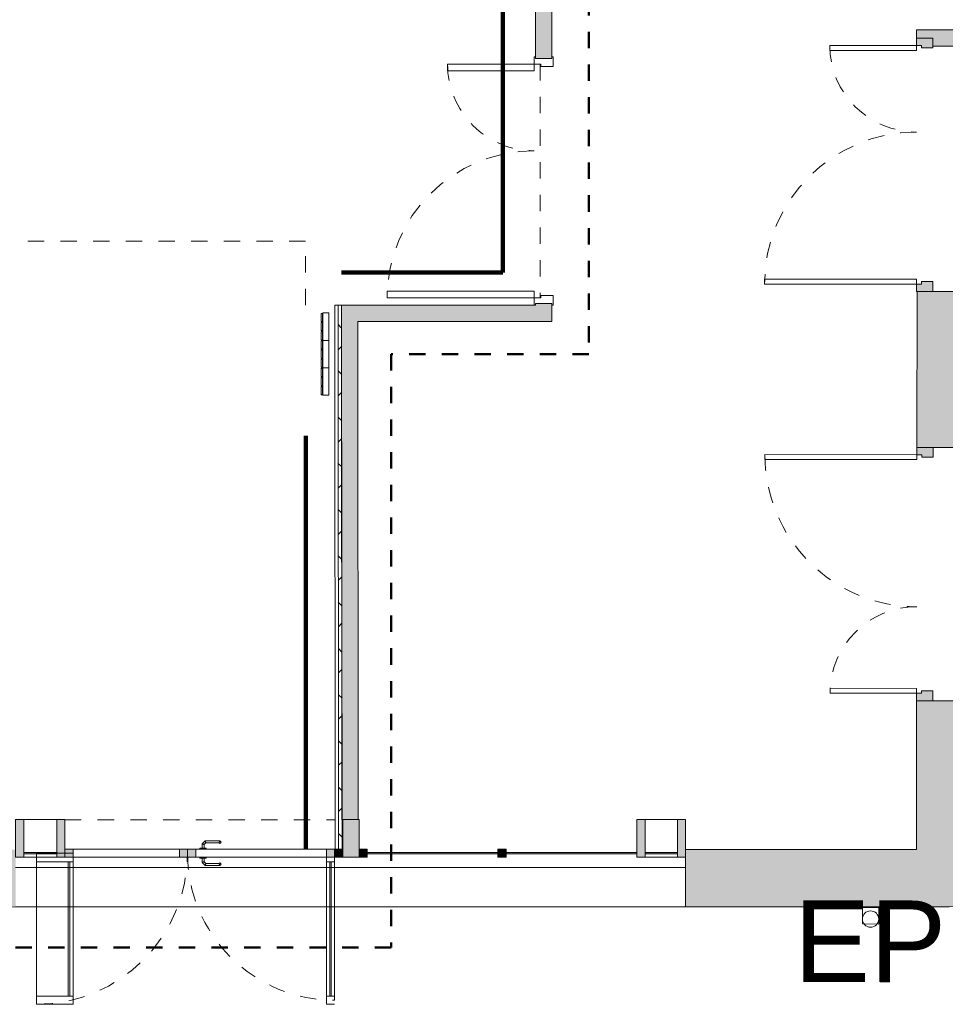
# Model space of a CAD drawing. Header units: metres. Extents: x 82 to 222, y -4 to 154.
# Tile 197 of 214: x 186.71 to 192.37, y 101.84 to 107.86. Entities that reach past the tile are written whole.
import ezdxf

# ---------------------------------------------------------------- set-up
doc = ezdxf.new("R2010")
doc.units = ezdxf.units.M
for name, pattern in [('Caché', [0.003, 0.002, -0.001]), ('Centre', [0.0125, 0.0025, -0.001875, 0.00625, -0.001875]), ('Tiret', [0.0025, 0.00125, -0.00125])]:
    doc.linetypes.add(name, pattern=pattern)
for name, color, linetype, lineweight in [('A-ANNO-NOTE', 7, 'Continuous', 20), ('A-DETL-HDLN', 7, 'Caché', 5), ('A-DOOR', 7, 'Continuous', 5), ('A-FLOR', 7, 'Continuous', 5), ('A-GLAZ-CURT', 7, 'Continuous', 5), ('A-GLAZ-CWMG', 7, 'Continuous', 5), ('A-WALL', 7, 'Continuous', 5), ('C-TOPO', 7, 'Continuous', 5), ('I-WALL', 7, 'Continuous', 5), ('M-EQPM', 7, 'Continuous', 5), ('P-SANR-FIXT', 7, 'Continuous', 5)]:
    doc.layers.add(name, color=color, linetype=linetype, lineweight=lineweight)
for name, color, linetype, lineweight, true_color in [('A-AREA', 9, 'Tiret', 5, 0x808080), ('A-DETL', 7, 'Continuous', 5, 0x00a600), ('A-DOOR-FRAM', 7, 'Continuous', 5, 0x2a2a2a)]:
    doc.layers.add(name, color=color, linetype=linetype, lineweight=lineweight, true_color=true_color)
doc.layers.add('A-WALL-PATT', color=7, linetype='Continuous', true_color=0x2a2a2a)
doc.styles.add('Arial', font='arial.ttf', dxfattribs={"height": 0.5})

# ---------------------------------------------------------------- blocks, each defined once
blk = doc.blocks.new('OMD_Porte 2V tunnel - 140x204-3260047-DCE-Plan de reperage des murs- rez de rue-200 - Dépendante 1')
at = {"layer": 'A-DOOR', "true_color": 0x2a2a2a}
h = blk.add_hatch(color=250, dxfattribs=at)
h.paths.add_polyline_path([(0.725, -0.05), (0.665, -0.0501), (0.6651, -0.12), (0.68, -0.12), (0.68, -0.15), (0.725, -0.15), (0.725, -0.1199)])
h.paths.add_polyline_path([(-0.765, -0.05), (-0.825, -0.05), (-0.825, -0.15), (-0.78, -0.149), (-0.78, -0.12), (-0.765, -0.12)])
at = {"layer": 'A-DOOR'}
for p, q in [((-0.765, -0.05), (-0.825, -0.05)), ((-0.765, -0.12), (-0.765, -0.05)), ((0.725, -0.05), (0.665, -0.05)), ((0.665, -0.05), (0.665, -0.12)), ((-0.78, -0.15), (-0.78, -0.12)), ((-0.78, -0.12), (-0.765, -0.12)), ((0.665, -0.12), (0.68, -0.12)), ((0.68, -0.12), (0.68, -0.15)), ((-0.825, -0.15), (-0.78, -0.15)), ((-0.78, -1.08), (-0.78, -0.15)), ((-0.78, -0.15), (-0.75, -0.15)), ((-0.75, -0.15), (-0.75, -1.08)), ((0.65, -0.68), (0.65, -0.15)), ((0.65, -0.15), (0.68, -0.15)), ((0.68, -0.15), (0.68, -0.68)), ((0.68, -0.15), (0.725, -0.15)), ((0.68, -0.68), (0.65, -0.68)), ((-0.75, -1.08), (-0.78, -1.08))]:
    blk.add_line(p, q, dxfattribs=at)
at = {"layer": 'A-DOOR', "linetype": 'Tiret'}
for centre, radius, start, end in [((-0.78, -0.15), 0.93, 270, 0), ((0.68, -0.15), 0.53, 180, 270)]:
    blk.add_arc(centre, radius, start, end, dxfattribs=at)
blk = doc.blocks.new('OMD_Porte 2V tunnel - 140x204-3232768-DCE-Plan de reperage des murs- rez de rue-200 - Dépendante 1')
at = {"layer": 'A-DOOR', "true_color": 0x2a2a2a}
h = blk.add_hatch(color=250, dxfattribs=at)
h.paths.add_polyline_path([(-0.825, 0.05), (-0.8237, -0.05), (-0.765, -0.05), (-0.765, 0.02), (-0.78, 0.02), (-0.78, 0.05)])
h.paths.add_polyline_path([(0.665, 0.02), (0.665, -0.05), (0.725, -0.05), (0.725, 0.05), (0.68, 0.05), (0.68, 0.02), (0.665, 0.02)])
at = {"layer": 'A-DOOR'}
for p, q in [((-0.75, 0.98), (-0.78, 0.98)), ((-0.78, 0.98), (-0.78, 0.05)), ((-0.75, 0.05), (-0.75, 0.98)), ((0.68, 0.58), (0.65, 0.58)), ((0.65, 0.58), (0.65, 0.05)), ((0.68, 0.05), (0.68, 0.58)), ((-0.825, 0.0466), (-0.825, 0.05)), ((-0.825, 0.05), (-0.78, 0.05)), ((-0.78, 0.05), (-0.75, 0.05)), ((-0.78, 0.05), (-0.78, 0.02)), ((-0.78, 0.02), (-0.765, 0.02)), ((-0.765, 0.02), (-0.765, -0.05)), ((0.65, 0.05), (0.68, 0.05)), ((0.665, 0.02), (0.68, 0.02)), ((0.665, -0.05), (0.665, 0.02)), ((0.68, 0.02), (0.68, 0.05)), ((0.68, 0.05), (0.725, 0.05)), ((-0.765, -0.05), (-0.825, -0.05)), ((0.675, -0.05), (0.665, -0.05))]:
    blk.add_line(p, q, dxfattribs=at)
at = {"layer": 'A-DOOR', "linetype": 'Tiret'}
for centre, radius, start, end in [((-0.78, 0.05), 0.93, 360, 90), ((0.68, 0.05), 0.53, 90, 180)]:
    blk.add_arc(centre, radius, start, end, dxfattribs=at)
blk = doc.blocks.new('Meneau rectangulaire - 50x180-4026833-DCE-Plan de reperage des murs- rez de rue-200 - Dépendante 1')
at = {"layer": 'A-GLAZ-CWMG', "true_color": 0x2a2a2a}
blk.add_hatch(color=250, dxfattribs=at).paths.add_polyline_path([(0, -0.025), (0, 0.205), (-0.05, 0.205), (-0.05, -0.025)])
at = {"layer": 'A-GLAZ-CWMG'}
for p, q in [((0, 0.205), (-0.05, 0.205)), ((-0.05, 0.205), (-0.05, -0.025)), ((0, -0.025), (0, 0.205)), ((-0.05, -0.025), (0, -0.025))]:
    blk.add_line(p, q, dxfattribs=at)
blk = doc.blocks.new('Panneau système - Vitré-4026799-DCE-Plan de reperage des murs- rez de rue-200 - Dépendante 1')
at = {"layer": 'A-GLAZ-CURT', "true_color": 0x2a2a2a}
blk.add_hatch(color=250, dxfattribs=at).paths.add_polyline_path([(-0.0989, 0.005), (-0.0989, -0.005), (0.0989, -0.005), (0.0989, 0.005)])
at = {"layer": 'A-GLAZ-CURT'}
for p, q in [((0.0989, 0.005), (-0.0989, 0.005)), ((-0.0989, 0.005), (-0.0989, -0.005)), ((0.0989, -0.005), (0.0989, 0.005)), ((-0.0989, -0.005), (0.0989, -0.005))]:
    blk.add_line(p, q, dxfattribs=at)
blk = doc.blocks.new('Meneau rectangulaire - 50x180-4026814-DCE-Plan de reperage des murs- rez de rue-200 - Dépendante 1')
at = {"layer": 'A-GLAZ-CWMG'}
for p, q in [((134.3335, 102.9686), (134.5312, 102.9686)), ((134.5312, 102.7386), (134.3335, 102.7386))]:
    blk.add_line(p, q, dxfattribs=at)
blk = doc.blocks.new('Panneau système - Vitré-4026011-DCE-Plan de reperage des murs- rez de rue-200 - Dépendante 1')
at = {"layer": 'A-GLAZ-CURT', "true_color": 0x2a2a2a}
blk.add_hatch(color=250, dxfattribs=at).paths.add_polyline_path([(-0.4, 0.005), (-0.4, -0.005), (0.4, -0.005), (0.4, 0.005)])
at = {"layer": 'A-GLAZ-CURT'}
for p, q in [((0.4, 0.005), (-0.4, 0.005)), ((-0.4, 0.005), (-0.4, -0.005)), ((0.4, -0.005), (0.4, 0.005)), ((-0.4, -0.005), (0.4, -0.005))]:
    blk.add_line(p, q, dxfattribs=at)
blk = doc.blocks.new('Meneau rectangulaire - 50x50-3250600-DCE-Plan de reperage des murs- rez de rue-200 - Dépendante 1')
at = {"layer": 'A-GLAZ-CWMG', "true_color": 0x2a2a2a}
blk.add_hatch(color=250, dxfattribs=at).paths.add_polyline_path([(-0.025, -0.025), (-0.025, 0.025), (0.025, 0.025), (0.025, -0.025)])
at = {"layer": 'A-GLAZ-CWMG'}
for p, q in [((-0.025, 0.025), (0.025, 0.025)), ((-0.025, -0.025), (-0.025, 0.025)), ((0.025, 0.025), (0.025, -0.025)), ((0.025, -0.025), (-0.025, -0.025))]:
    blk.add_line(p, q, dxfattribs=at)
blk = doc.blocks.new('Meneau rectangulaire - 180 x100-4295281-DCE-Plan de reperage des murs- rez de rue-200 - Dépendante 1')
at = {"layer": 'A-GLAZ-CWMG', "true_color": 0x2a2a2a}
blk.add_hatch(color=250, dxfattribs=at).paths.add_polyline_path([(-0.05, -0.025), (-0.05, 0.205), (0.05, 0.205), (0.05, -0.025)])
at = {"layer": 'A-GLAZ-CWMG'}
for p, q in [((-0.05, 0.205), (0.05, 0.205)), ((-0.05, -0.025), (-0.05, 0.205)), ((0.05, 0.205), (0.05, -0.025)), ((0.05, -0.025), (-0.05, -0.025))]:
    blk.add_line(p, q, dxfattribs=at)
blk = doc.blocks.new('OMD_1PV 2V - PV 2V 90_90-4074773-DCE-Plan de reperage des murs- rez de rue-200 - Dépendante 1')
at = {"layer": 'A-DOOR', "true_color": 0x2a2a2a}
h = blk.add_hatch(color=250, dxfattribs=at)
h.paths.add_polyline_path([(-0.825, 0.025), (-0.825, -0.025), (-0.775, -0.025), (-0.775, 0.025)])
h.paths.add_polyline_path([(0.075, 0.025), (0.025, 0.025), (0.025, -0.025), (0.075, -0.025)])
h = blk.add_hatch(color=250, dxfattribs=at)
h.paths.add_polyline_path([(0.075, 0.025), (0.075, -0.025), (0.125, -0.025), (0.125, 0.025)])
h.paths.add_polyline_path([(0.775, 0.025), (0.775, -0.025), (0.825, -0.025), (0.825, 0.025)])
at = {"layer": 'A-DOOR'}
for p, q in [((-0.825, 0.925), (-0.775, 0.925)), ((-0.775, 0.925), (-0.775, 0)), ((0.775, 0), (0.775, 0.925)), ((0.775, 0.925), (1, 0.925)), ((1, 0.925), (1, 0)), ((-0.825, 0.9), (-0.825, 0)), ((-0.775, 0.875), (-0.825, 0.875)), ((-0.805, 0.875), (-0.805, 0.0525)), ((-0.795, 0.875), (-0.795, 0.0525)), ((1, 0.875), (0.775, 0.875)), ((0.795, 0.875), (0.795, 0.0525)), ((0.805, 0.875), (0.805, 0.0525)), ((-0.1225, 0.076), (-0.1314, 0.0671)), ((-0.1314, 0.0671), (-0.1229, 0.0587)), ((-0.1176, 0.064), (-0.1229, 0.0587)), ((-0.0325, 0.076), (-0.1225, 0.076)), ((-0.0375, 0.064), (-0.1176, 0.064)), ((-0.026, 0.0525), (-0.0375, 0.064)), ((-0.014, 0.0575), (-0.0325, 0.076)), ((-0.775, 0.0525), (-0.825, 0.0525)), ((-0.775, 0.025), (-0.825, 0.025)), ((-0.775, 0.025), (-0.6262, 0.025)), ((-0.775, -0.025), (-0.775, 0.025)), ((-0.04, 0.025), (-0.775, 0.025)), ((-0.04, 0.03), (0, 0.03)), ((-0.04, 0.03), (-0.04, 0.025)), ((0, 0.025), (-0.04, 0.025)), ((-0.026, 0.03), (-0.026, 0.0525)), ((-0.014, 0.03), (-0.014, 0.0557)), ((0, 0.025), (0, 0.03)), ((0.025, 0.025), (0, 0.025)), ((0.025, 0.025), (0.025, -0.025)), ((0.075, 0.025), (0.025, 0.025)), ((0.075, -0.025), (0.075, 0.025)), ((0.125, 0.025), (0.075, 0.025)), ((0.075, 0.025), (0.075, -0.025)), ((0.125, -0.025), (0.125, 0.025)), ((0.775, 0.025), (0.125, 0.025)), ((1, 0.0525), (0.775, 0.0525)), ((0.775, 0.025), (0.775, -0.025)), ((0.825, 0.025), (0.775, 0.025)), ((-0.825, -0.025), (-0.775, -0.025)), ((-0.775, -0.025), (-0.04, -0.025)), ((-0.1228, -0.0587), (-0.1313, -0.0672)), ((-0.1175, -0.064), (-0.1228, -0.0587)), ((-0.04, -0.025), (0, -0.025)), ((-0.04, -0.03), (-0.04, -0.025)), ((0, -0.03), (-0.04, -0.03)), ((-0.026, -0.0527), (-0.0373, -0.064)), ((-0.0324, -0.076), (-0.014, -0.0577)), ((-0.026, -0.03), (-0.026, -0.0527)), ((-0.014, -0.0577), (-0.014, -0.03)), ((0, -0.03), (0, -0.025)), ((0, -0.025), (0.025, -0.025)), ((0.025, -0.025), (0.075, -0.025)), ((0.075, -0.025), (0.125, -0.025)), ((0.125, -0.025), (0.775, -0.025)), ((1, 0), (0.775, 0)), ((0.775, -0.025), (0.825, -0.025)), ((-0.1313, -0.0672), (-0.1225, -0.076)), ((-0.1225, -0.076), (-0.0324, -0.076)), ((-0.0373, -0.064), (-0.1175, -0.064))]:
    blk.add_line(p, q, dxfattribs=at)
at = {"layer": 'A-DOOR', "linetype": 'Tiret'}
for centre, radius, start, end in [((1, 0), 0.925, 90, 180), ((-0.825, 0), 0.9, 360, 90)]:
    blk.add_arc(centre, radius, start, end, dxfattribs=at)
at = {"layer": 'A-DOOR'}
for points in [[(-0.1225, 0.076), (-0.122, 0.0747), (-0.1209, 0.072), (-0.1192, 0.0679), (-0.1181, 0.0653), (-0.1176, 0.064)], [(-0.0325, 0.076), (-0.033, 0.0747), (-0.0342, 0.072), (-0.0358, 0.0679), (-0.037, 0.0653), (-0.0375, 0.064)], [(-0.014, 0.0575), (-0.0153, 0.0569), (-0.018, 0.0558), (-0.022, 0.0541), (-0.0247, 0.053), (-0.026, 0.0525)], [(-0.026, -0.0527), (-0.0247, -0.0532), (-0.022, -0.0543), (-0.018, -0.056), (-0.0153, -0.0571), (-0.014, -0.0577)], [(-0.1175, -0.064), (-0.1181, -0.0653), (-0.1192, -0.068), (-0.1209, -0.0721), (-0.122, -0.0747), (-0.1225, -0.076)], [(-0.0373, -0.064), (-0.0368, -0.0653), (-0.0357, -0.068), (-0.034, -0.0721), (-0.0329, -0.0747), (-0.0324, -0.076)]]:
    blk.add_open_spline(points, degree=3, dxfattribs=at)
blk = doc.blocks.new('Meneau rectangulaire - 50x50-4035749-DCE-Plan de reperage des murs- rez de rue-200 - Dépendante 1')
at = {"layer": 'A-GLAZ-CWMG', "true_color": 0x2a2a2a}
blk.add_hatch(color=250, dxfattribs=at).paths.add_polyline_path([(-0.025, -0.025), (-0.025, 0.025), (0.025, 0.025), (0.025, -0.025)])
at = {"layer": 'A-GLAZ-CWMG'}
for p, q in [((-0.025, 0.025), (0.025, 0.025)), ((-0.025, -0.025), (-0.025, 0.025)), ((0.025, 0.025), (0.025, -0.025)), ((0.025, -0.025), (-0.025, -0.025))]:
    blk.add_line(p, q, dxfattribs=at)
blk = doc.blocks.new('Panneau système - Vitré-4046441-DCE-Plan de reperage des murs- rez de rue-200 - Dépendante 1')
at = {"layer": 'A-GLAZ-CURT', "true_color": 0x2a2a2a}
blk.add_hatch(color=250, dxfattribs=at).paths.add_polyline_path([(-0.1011, 0.005), (-0.1011, -0.005), (0.1011, -0.005), (0.1011, 0.005)])
at = {"layer": 'A-GLAZ-CURT'}
for p, q in [((0.1011, 0.005), (-0.1011, 0.005)), ((-0.1011, 0.005), (-0.1011, -0.005)), ((0.1011, -0.005), (0.1011, 0.005)), ((-0.1011, -0.005), (0.1011, -0.005))]:
    blk.add_line(p, q, dxfattribs=at)
blk = doc.blocks.new('Meneau rectangulaire - 50x180-4026016-DCE-Plan de reperage des murs- rez de rue-200 - Dépendante 1')
at = {"layer": 'A-GLAZ-CWMG', "true_color": 0x2a2a2a}
blk.add_hatch(color=250, dxfattribs=at).paths.add_polyline_path([(0.025, -0.025), (-0.025, -0.025), (-0.025, 0.205), (0.025, 0.205)])
at = {"layer": 'A-GLAZ-CWMG'}
for p, q in [((-0.025, 0.205), (0.025, 0.205)), ((-0.025, -0.025), (-0.025, 0.205)), ((0.025, 0.205), (0.025, -0.025)), ((0.025, -0.025), (-0.025, -0.025))]:
    blk.add_line(p, q, dxfattribs=at)
blk = doc.blocks.new('Meneau rectangulaire - 50x180-4026775-DCE-Plan de reperage des murs- rez de rue-200 - Dépendante 1')
at = {"layer": 'A-GLAZ-CWMG'}
for p, q in [((130.5312, 102.9686), (130.7335, 102.9686)), ((130.7335, 102.7386), (130.5312, 102.7386))]:
    blk.add_line(p, q, dxfattribs=at)
blk = doc.blocks.new('Meneau rectangulaire - 50x180-4046443-DCE-Plan de reperage des murs- rez de rue-200 - Dépendante 1')
at = {"layer": 'A-GLAZ-CWMG', "true_color": 0x2a2a2a}
blk.add_hatch(color=250, dxfattribs=at).paths.add_polyline_path([(0, -0.025), (-0.05, -0.025), (-0.05, 0.205), (0, 0.205)])
at = {"layer": 'A-GLAZ-CWMG'}
for p, q in [((-0.05, 0.205), (0, 0.205)), ((-0.05, -0.025), (-0.05, 0.205)), ((0, 0.205), (0, -0.025)), ((0, -0.025), (-0.05, -0.025))]:
    blk.add_line(p, q, dxfattribs=at)
blk = doc.blocks.new('Meneau rectangulaire - 50x50-4038580-DCE-Plan de reperage des murs- rez de rue-200 - Dépendante 1')
at = {"layer": 'A-GLAZ-CWMG', "true_color": 0x2a2a2a}
blk.add_hatch(color=250, dxfattribs=at).paths.add_polyline_path([(0.025, -0.025), (-0.025, -0.025), (-0.025, 0.025), (0.025, 0.025)])
at = {"layer": 'A-GLAZ-CWMG'}
for p, q in [((-0.025, 0.025), (0.025, 0.025)), ((-0.025, -0.025), (-0.025, 0.025)), ((0.025, 0.025), (0.025, -0.025)), ((0.025, -0.025), (-0.025, -0.025))]:
    blk.add_line(p, q, dxfattribs=at)
blk = doc.blocks.new('Cordivari_ROSY_VT - H__2200 mm__Altezza Standard-4179536-DCE-Plan de reperage des murs- rez de rue-200 - Dépendante 1')
at = {"layer": 'M-EQPM'}
for p, q in [((0.00525, 0.095), (0, 0.095)), ((0, 0.095), (0, 0.057)), ((0.003, 0.10275), (0.003, 0.09725)), ((0.0037, 0.1028), (0.0037, 0.0972)), ((0.0037, 0.1028), (0.0037, 0.0972)), ((0.0037, 0.0972), (0.0037, 0.1028)), ((0.0508, 0.1043), (0.0052, 0.1043)), ((0.0052, 0.1043), (0.0508, 0.1043)), ((0.0052, 0.0957), (0.0508, 0.0957)), ((0.0508, 0.0957), (0.0052, 0.0957)), ((0.05075, 0.105), (0.00525, 0.105)), ((0.00525, 0.095), (0.05075, 0.095)), ((0.06125, 0.095), (0.05075, 0.095)), ((0.0523, 0.0972), (0.0523, 0.1028)), ((0.0523, 0.0972), (0.0523, 0.1028)), ((0.0523, 0.1028), (0.0523, 0.0972)), ((0.053, 0.09725), (0.053, 0.10275)), ((0.059, 0.10275), (0.059, 0.09725)), ((0.0597, 0.1028), (0.0597, 0.0972)), ((0.0597, 0.1028), (0.0597, 0.0972)), ((0.0597, 0.0972), (0.0597, 0.1028)), ((0.1068, 0.1043), (0.0612, 0.1043)), ((0.0612, 0.1043), (0.1068, 0.1043)), ((0.0612, 0.0957), (0.1068, 0.0957)), ((0.1068, 0.0957), (0.0612, 0.0957)), ((0.10675, 0.105), (0.06125, 0.105)), ((0.06125, 0.095), (0.10675, 0.095)), ((0.11725, 0.095), (0.10717, 0.095)), ((0.1083, 0.0972), (0.1083, 0.1028)), ((0.1083, 0.0972), (0.1083, 0.1028)), ((0.1083, 0.1028), (0.1083, 0.0972)), ((0.109, 0.09725), (0.109, 0.10275)), ((0.115, 0.10275), (0.115, 0.09725)), ((0.1157, 0.1028), (0.1157, 0.0972)), ((0.1157, 0.1028), (0.1157, 0.0972)), ((0.1157, 0.0972), (0.1157, 0.1028)), ((0.1628, 0.1043), (0.1172, 0.1043)), ((0.1172, 0.1043), (0.1628, 0.1043)), ((0.1172, 0.0957), (0.1628, 0.0957)), ((0.1628, 0.0957), (0.1172, 0.0957)), ((0.16275, 0.105), (0.11725, 0.105)), ((0.11725, 0.095), (0.16275, 0.095)), ((0.168, 0.095), (0.16275, 0.095)), ((0.1643, 0.0972), (0.1643, 0.1028)), ((0.1643, 0.0972), (0.1643, 0.1028)), ((0.1643, 0.1028), (0.1643, 0.0972)), ((0.165, 0.09725), (0.165, 0.10275)), ((0.168, 0.057), (0.168, 0.095)), ((0, 0.057), (0.168, 0.057))]:
    blk.add_line(p, q, dxfattribs=at)
for centre, radius, start, end in [((0.00525, 0.10275), 0.00225, 90, 180), ((0.00525, 0.09725), 0.00225, 180, 270), ((0.0052, 0.1028), 0.0015, 90, 180), ((0.0052, 0.1028), 0.0015, 90, 180), ((0.0052, 0.1028), 0.0015, 90, 180), ((0.0052, 0.0972), 0.0015, 180, 270), ((0.0052, 0.0972), 0.0015, 180, 270), ((0.0052, 0.0972), 0.0015, 180, 270), ((0.05075, 0.10275), 0.00225, 0, 90), ((0.05075, 0.09725), 0.00225, 270, 360), ((0.0508, 0.1028), 0.0015, 360, 90), ((0.0508, 0.1028), 0.0015, 360, 90), ((0.0508, 0.1028), 0.0015, 0, 90), ((0.0508, 0.0972), 0.0015, 270, 0), ((0.0508, 0.0972), 0.0015, 270, 360), ((0.0508, 0.0972), 0.0015, 270, 0), ((0.06125, 0.10275), 0.00225, 90, 180), ((0.06125, 0.09725), 0.00225, 180, 270), ((0.0612, 0.1028), 0.0015, 90, 180), ((0.0612, 0.1028), 0.0015, 90, 180), ((0.0612, 0.1028), 0.0015, 90, 180), ((0.0612, 0.0972), 0.0015, 180, 270), ((0.0612, 0.0972), 0.0015, 180, 270), ((0.0612, 0.0972), 0.0015, 180, 270), ((0.10675, 0.10275), 0.00225, 360, 90), ((0.10675, 0.09725), 0.00225, 270, 0), ((0.1068, 0.1028), 0.0015, 0, 90), ((0.1068, 0.1028), 0.0015, 0, 90), ((0.1068, 0.1028), 0.0015, 0, 90), ((0.1068, 0.0972), 0.0015, 270, 0), ((0.1068, 0.0972), 0.0015, 270, 0), ((0.1068, 0.0972), 0.0015, 270, 0), ((0.11725, 0.10275), 0.00225, 90, 180), ((0.11725, 0.09725), 0.00225, 180, 270), ((0.1172, 0.1028), 0.0015, 90, 180), ((0.1172, 0.1028), 0.0015, 90, 180), ((0.1172, 0.1028), 0.0015, 90, 180), ((0.1172, 0.0972), 0.0015, 180, 270), ((0.1172, 0.0972), 0.0015, 180, 270), ((0.1172, 0.0972), 0.0015, 180, 270), ((0.16275, 0.10275), 0.00225, 360, 90), ((0.16275, 0.09725), 0.00225, 270, 0), ((0.1628, 0.1028), 0.0015, 0, 90), ((0.1628, 0.1028), 0.0015, 0, 90), ((0.1628, 0.1028), 0.0015, 0, 90), ((0.1628, 0.0972), 0.0015, 270, 0), ((0.1628, 0.0972), 0.0015, 270, 360), ((0.1628, 0.0972), 0.0015, 270, 0)]:
    blk.add_arc(centre, radius, start, end, dxfattribs=at)
blk = doc.blocks.new('Cordivari_ROSY_VT - H__2200 mm__Altezza Standard-V117-DCE-Plan de reperage des murs- rez de rue-200 - Dépendante 1')
at = {"layer": 'M-EQPM'}
for p, q in [((0.00525, 0.095), (0, 0.095)), ((0, 0.095), (0, 0.057)), ((0.003, 0.10275), (0.003, 0.09725)), ((0.0037, 0.1028), (0.0037, 0.0972)), ((0.0037, 0.1028), (0.0037, 0.0972)), ((0.0037, 0.0972), (0.0037, 0.1028)), ((0.0508, 0.1043), (0.0052, 0.1043)), ((0.0052, 0.1043), (0.0508, 0.1043)), ((0.0052, 0.0957), (0.0508, 0.0957)), ((0.0508, 0.0957), (0.0052, 0.0957)), ((0.05075, 0.105), (0.00525, 0.105)), ((0.00525, 0.095), (0.05075, 0.095)), ((0.06125, 0.095), (0.05075, 0.095)), ((0.0523, 0.0972), (0.0523, 0.1028)), ((0.0523, 0.0972), (0.0523, 0.1028)), ((0.0523, 0.1028), (0.0523, 0.0972)), ((0.053, 0.09725), (0.053, 0.10275)), ((0.059, 0.10275), (0.059, 0.09725)), ((0.0597, 0.1028), (0.0597, 0.0972)), ((0.0597, 0.1028), (0.0597, 0.0972)), ((0.0597, 0.0972), (0.0597, 0.1028)), ((0.1068, 0.1043), (0.0612, 0.1043)), ((0.0612, 0.1043), (0.1068, 0.1043)), ((0.0612, 0.0957), (0.1068, 0.0957)), ((0.1068, 0.0957), (0.0612, 0.0957)), ((0.10675, 0.105), (0.06125, 0.105)), ((0.06125, 0.095), (0.10675, 0.095)), ((0.11725, 0.095), (0.10675, 0.095)), ((0.1083, 0.0972), (0.1083, 0.1028)), ((0.1083, 0.0972), (0.1083, 0.1028)), ((0.1083, 0.1028), (0.1083, 0.0972)), ((0.109, 0.09725), (0.109, 0.10275)), ((0.115, 0.10275), (0.115, 0.09725)), ((0.1157, 0.1028), (0.1157, 0.0972)), ((0.1157, 0.1028), (0.1157, 0.0972)), ((0.1157, 0.0972), (0.1157, 0.1028)), ((0.1628, 0.1043), (0.1172, 0.1043)), ((0.1172, 0.1043), (0.1628, 0.1043)), ((0.1172, 0.0957), (0.1628, 0.0957)), ((0.1628, 0.0957), (0.1172, 0.0957)), ((0.16275, 0.105), (0.11725, 0.105)), ((0.11725, 0.095), (0.16275, 0.095)), ((0.168, 0.095), (0.16275, 0.095)), ((0.1643, 0.0972), (0.1643, 0.1028)), ((0.1643, 0.0972), (0.1643, 0.1028)), ((0.1643, 0.1028), (0.1643, 0.0972)), ((0.165, 0.09725), (0.165, 0.10275)), ((0.168, 0.057), (0.168, 0.095)), ((0, 0.057), (0.168, 0.057))]:
    blk.add_line(p, q, dxfattribs=at)
for centre, radius, start, end in [((0.00525, 0.10275), 0.00225, 90, 180), ((0.00525, 0.09725), 0.00225, 180, 270), ((0.0052, 0.1028), 0.0015, 90, 180), ((0.0052, 0.1028), 0.0015, 90, 180), ((0.0052, 0.1028), 0.0015, 90, 180), ((0.0052, 0.0972), 0.0015, 180, 270), ((0.0052, 0.0972), 0.0015, 180, 270), ((0.0052, 0.0972), 0.0015, 180, 270), ((0.05075, 0.10275), 0.00225, 0, 90), ((0.05075, 0.09725), 0.00225, 270, 360), ((0.0508, 0.1028), 0.0015, 360, 90), ((0.0508, 0.1028), 0.0015, 360, 90), ((0.0508, 0.1028), 0.0015, 0, 90), ((0.0508, 0.0972), 0.0015, 270, 0), ((0.0508, 0.0972), 0.0015, 270, 360), ((0.0508, 0.0972), 0.0015, 270, 0), ((0.06125, 0.10275), 0.00225, 90, 180), ((0.06125, 0.09725), 0.00225, 180, 270), ((0.0612, 0.1028), 0.0015, 90, 180), ((0.0612, 0.1028), 0.0015, 90, 180), ((0.0612, 0.1028), 0.0015, 90, 180), ((0.0612, 0.0972), 0.0015, 180, 270), ((0.0612, 0.0972), 0.0015, 180, 270), ((0.0612, 0.0972), 0.0015, 180, 270), ((0.10675, 0.10275), 0.00225, 360, 90), ((0.10675, 0.09725), 0.00225, 270, 0), ((0.1068, 0.1028), 0.0015, 0, 90), ((0.1068, 0.1028), 0.0015, 0, 90), ((0.1068, 0.1028), 0.0015, 0, 90), ((0.1068, 0.0972), 0.0015, 270, 0), ((0.1068, 0.0972), 0.0015, 270, 0), ((0.1068, 0.0972), 0.0015, 270, 0), ((0.11725, 0.10275), 0.00225, 90, 180), ((0.11725, 0.09725), 0.00225, 180, 270), ((0.1172, 0.1028), 0.0015, 90, 180), ((0.1172, 0.1028), 0.0015, 90, 180), ((0.1172, 0.1028), 0.0015, 90, 180), ((0.1172, 0.0972), 0.0015, 180, 270), ((0.1172, 0.0972), 0.0015, 180, 270), ((0.1172, 0.0972), 0.0015, 180, 270), ((0.16275, 0.10275), 0.00225, 360, 90), ((0.16275, 0.09725), 0.00225, 270, 0), ((0.1628, 0.1028), 0.0015, 0, 90), ((0.1628, 0.1028), 0.0015, 0, 90), ((0.1628, 0.1028), 0.0015, 0, 90), ((0.1628, 0.0972), 0.0015, 270, 0), ((0.1628, 0.0972), 0.0015, 270, 360), ((0.1628, 0.0972), 0.0015, 270, 0)]:
    blk.add_arc(centre, radius, start, end, dxfattribs=at)
blk = doc.blocks.new('Gouttière avec dauphin - Gouttière avec dauphin 13_5-4852661-DCE-Plan de reperage des murs- rez de rue-200 - Dépendante 1')
at = {"layer": 'P-SANR-FIXT', "linetype": 'Caché'}
for p, q in [((-0.05, -0.03), (-0.05, 0.07)), ((-0.05, 0.07), (0.05, 0.07)), ((0.05, 0.07), (0.05, -0.03)), ((0.05, -0.03), (-0.05, -0.03))]:
    blk.add_line(p, q, dxfattribs=at)
at = {"layer": 'P-SANR-FIXT'}
blk.add_circle((0, 0), 0.05, dxfattribs=at)
blk = doc.blocks.new('Tierce _R_ - 1_43m x 2_04m-4006634-DCE-Plan de reperage des murs- rez de rue-200 - Dépendante 1')
at = {"layer": 'A-DOOR'}
for p, q in [((-0.675, 0.958), (-0.715, 0.958)), ((-0.715, 0.958), (-0.715, 0.058)), ((-0.675, 0.058), (-0.675, 0.958)), ((0.675, 0.058), (0.675, 0.588)), ((0.675, 0.588), (0.715, 0.588)), ((0.715, 0.588), (0.715, 0.058)), ((-0.715, 0.058), (-0.675, 0.058)), ((0.715, 0.058), (0.675, 0.058))]:
    blk.add_line(p, q, dxfattribs=at)
at = {"layer": 'A-DOOR', "linetype": 'Tiret'}
for centre, radius, start, end in [((-0.715, 0.058), 0.9, 360, 90), ((0.715, 0.058), 0.53, 90, 180)]:
    blk.add_arc(centre, radius, start, end, dxfattribs=at)
at = {"layer": 'A-DOOR-FRAM', "color": 7}
for p, q in [((-0.76, 0.058), (-0.715, 0.058)), ((-0.715, 0.058), (-0.715, 0.018)), ((-0.715, 0.018), (-0.7, 0.018)), ((-0.7, 0.018), (-0.7, -0.058)), ((0.7, 0.018), (0.715, 0.018)), ((0.7, -0.058), (0.7, 0.018)), ((0.715, 0.058), (0.76, 0.058)), ((0.715, 0.018), (0.715, 0.058)), ((0.76, 0.058), (0.76, 0.05)), ((-0.76, -0.058), (-0.76, -0.05)), ((-0.7, -0.058), (-0.76, -0.058)), ((0.76, -0.058), (0.7, -0.058)), ((0.76, -0.05), (0.76, -0.058))]:
    blk.add_line(p, q, dxfattribs=at)

msp = doc.modelspace()

# ---------------------------------------------------------------- hatches: boundary and pattern name
at = {"layer": 'A-WALL-PATT', "lineweight": 5}
h = msp.add_hatch(color=256, dxfattribs=at)
h.paths.add_polyline_path([(189.8647, 106.0172), (189.9647, 106.0172), (189.9647, 106.1272), (189.8647, 106.1271), (189.8647, 106.1171)])
h.paths.add_polyline_path([(189.8644, 107.6271), (189.9644, 107.6272), (189.9641, 108.7894), (189.8641, 108.7895)])
for points in [[(192.1959, 107.7515), (192.2959, 107.7515), (192.2959, 107.8015), (192.1959, 107.8015)], [(192.1995, 106.0715), (197.7018, 106.0728), (197.7018, 106.2028), (192.1997, 106.2015)], [(188.68, 102.9685), (188.78, 102.9686), (188.7768, 106.1169), (188.6768, 106.1169), (188.6775, 105.4034)], [(188.7769, 106.0169), (189.8647, 106.0171), (189.8647, 106.1171), (188.7768, 106.1169)]]:
    msp.add_hatch(color=256, dxfattribs=at).paths.add_polyline_path(points)
h = msp.add_hatch(color=256, dxfattribs=at)
h.paths.add_polyline_path([(192.296, 107.7015), (192.6254, 107.7016), (192.7378, 107.8016), (192.2959, 107.8015), (192.296, 107.7016)])
h.paths.add_polyline_path([(192.2959, 107.8015), (192.2959, 107.8015), (192.6254, 107.8015)])
at = {"layer": 'A-WALL-PATT', "lineweight": 5, "true_color": 0x7e7e7e}
h = msp.add_hatch(dxfattribs=at)
h.set_pattern_fill('FP_1', color=8, style=0, pattern_type=2)
h.set_pattern_definition([(45, (-9.11556, 107.194), (-0.14142136, 0.14142136), []), (135, (-9.11556, 107.194), (-0.14142136, -0.14142136), [])])
h.paths.add_polyline_path([(188.6592, 102.7886), (188.6812, 102.7886), (188.678, 106.1169), (188.656, 106.1169), (188.6567, 105.4034)])
at = {"layer": 'A-WALL-PATT', "lineweight": 5}
h = msp.add_hatch(color=256, dxfattribs=at)
h.paths.add_polyline_path([(192.1958, 102.7865), (192.4958, 102.7865), (192.4958, 103.6964), (192.1968, 103.6967)])
h.paths.add_polyline_path([(192.4986, 105.2464), (192.4986, 106.0715), (192.1995, 106.0715), (192.1995, 105.2467)])
at = {"layer": 'A-WALL-PATT'}
h = msp.add_hatch(color=256, dxfattribs=at)
h.paths.add_polyline_path([(157.1341, 102.4282), (157.883, 102.4284), (157.8829, 102.7784), (157.1341, 102.7782), (157.1341, 102.7182), (157.1373, 102.7183), (157.1373, 102.6182), (157.1341, 102.6182), (157.1341, 102.4284)])
h.paths.add_polyline_path([(159.1827, 102.4287), (160.6826, 102.429), (160.6825, 102.779), (159.1826, 102.7787)])
h.paths.add_polyline_path([(161.9823, 102.4293), (163.483, 102.4297), (163.4829, 102.7797), (161.9822, 102.7793)])
h.paths.add_polyline_path([(164.7827, 102.43), (166.283, 102.4304), (166.2829, 102.7804), (164.7826, 102.78), (164.7827, 102.4304)])
h.paths.add_polyline_path([(167.5827, 102.4307), (169.083, 102.431), (169.0829, 102.781), (167.5826, 102.7807)])
h.paths.add_polyline_path([(170.3827, 102.4313), (172.8827, 102.4319), (172.8826, 102.7819), (170.3826, 102.7813)])
h.paths.add_polyline_path([(176.9826, 102.4329), (179.7827, 102.4335), (179.7826, 102.7835), (176.9825, 102.7829)])
h.paths.add_polyline_path([(183.8827, 102.4345), (186.6827, 102.4352), (186.6826, 102.7852), (183.8826, 102.7845)])
h.paths.add_polyline_path([(190.7827, 102.4361), (193.083, 102.4367), (193.0829, 102.7867), (190.7826, 102.7861)])
h.paths.add_polyline_path([(194.3827, 102.437), (195.883, 102.4373), (195.8829, 102.7873), (194.3826, 102.787), (194.3827, 102.4373)])
h.paths.add_polyline_path([(197.1827, 102.4377), (198.683, 102.438), (198.6829, 102.788), (197.1826, 102.7877)])
h.paths.add_polyline_path([(199.9827, 102.4383), (201.483, 102.4387), (201.4829, 102.7887), (199.9826, 102.7883)])
h.paths.add_polyline_path([(202.7827, 102.439), (204.2745, 102.4393), (204.2744, 102.7893), (202.7826, 102.789), (202.7827, 102.4393)])
h.paths.add_polyline_path([(205.5742, 102.4396), (205.9827, 102.4397), (205.9826, 102.7897), (205.5741, 102.7896), (205.5742, 102.4397)])

# ---------------------------------------------------------------- linework, layer by layer
at = {"layer": 'A-AREA'}
for p, q in [((189.8932, 107.5922), (189.8932, 106.1622)), ((186.9849, 102.9685), (188.639, 102.9685)), ((188.681, 102.9685), (188.6849, 102.9685))]:
    msp.add_line(p, q, dxfattribs=at)
at = {"layer": 'A-DETL', "color": 150, "lineweight": 100, "true_color": 0x0080ff}
for p, q in [((189.6647, 106.3171), (189.6641, 108.5875)), ((188.6767, 106.3169), (189.6647, 106.3171))]:
    msp.add_line(p, q, dxfattribs=at)
at = {"layer": 'A-DETL', "color": 1, "linetype": 'Centre', "lineweight": 50, "true_color": 0xff0000}
for p, q in [((190.1912, 108.5893), (190.1912, 105.8171)), ((190.1912, 105.8171), (188.9818, 105.8171)), ((188.9818, 105.8171), (188.9818, 102.1863)), ((188.9818, 102.1863), (170.4726, 102.1863))]:
    msp.add_line(p, q, dxfattribs=at)
at = {"layer": 'A-DETL', "color": 43, "lineweight": 100, "true_color": 0xc0ab6b}
msp.add_line((188.4599, 102.7884), (188.4599, 105.3169), dxfattribs=at)
at = {"layer": 'A-DETL-HDLN'}
for p, q in [((188.4566, 106.5084), (177.2824, 106.5084)), ((188.4566, 106.1169), (188.4566, 106.5084))]:
    msp.add_line(p, q, dxfattribs=at)
at = {"layer": 'A-FLOR'}
msp.add_line((186.6827, 102.6752), (190.7827, 102.6761), dxfattribs=at)
at = {"layer": 'A-WALL', "lineweight": 20}
for p, q in [((189.8641, 108.7895), (189.8644, 107.6271)), ((189.9644, 107.6272), (189.9641, 108.7894)), ((192.7378, 107.8016), (192.1959, 107.8015)), ((192.1959, 107.8015), (192.1959, 107.7515)), ((192.1959, 107.7515), (192.2959, 107.7515)), ((192.2959, 107.7515), (192.296, 107.7015)), ((192.296, 107.7015), (192.7759, 107.7016)), ((189.8644, 107.6271), (189.9644, 107.6272)), ((192.1997, 106.2015), (192.1986, 105.2467)), ((195.9418, 106.2024), (192.1997, 106.2015)), ((189.8647, 106.1171), (188.6768, 106.1169)), ((188.6768, 106.1169), (188.68, 102.9685)), ((189.9647, 106.1272), (189.8647, 106.1271)), ((189.8647, 106.1271), (189.8647, 106.1171)), ((189.9647, 106.0172), (189.9647, 106.1272)), ((188.7769, 106.0169), (189.9647, 106.0172)), ((188.78, 102.9686), (188.7769, 106.0169)), ((192.1986, 105.2467), (192.4986, 105.2464)), ((192.1968, 103.6967), (192.1958, 102.7865)), ((192.4968, 103.6964), (192.1968, 103.6967)), ((188.68, 102.9685), (188.78, 102.9686)), ((192.1958, 102.7865), (190.7826, 102.7861)), ((190.7826, 102.7861), (190.7827, 102.4361)), ((193.083, 102.4367), (190.7827, 102.4361))]:
    msp.add_line(p, q, dxfattribs=at)
at = {"layer": 'A-WALL', "lineweight": 9}
msp.add_line((188.6592, 102.7886), (188.656, 106.1169), dxfattribs=at)
at = {"layer": 'A-WALL'}
for p, q in [((186.6827, 102.6752), (190.7827, 102.6761)), ((190.7827, 102.4361), (186.6827, 102.4352))]:
    msp.add_line(p, q, dxfattribs=at)
at = {"layer": 'C-TOPO'}
for p, q in [((189.1107, 102.4342), (192.3965, 102.435)), ((188.8072, 102.4341), (183.1758, 102.4328)), ((189.1107, 102.4342), (188.8072, 102.4341))]:
    msp.add_line(p, q, dxfattribs=at)
at = {"layer": 'I-WALL', "lineweight": 20}
for p, q in [((188.678, 106.1169), (188.636, 106.1168)), ((188.636, 106.1168), (188.6392, 102.7886)), ((188.6812, 102.7886), (188.678, 106.1169)), ((188.6392, 102.7886), (188.6812, 102.7886))]:
    msp.add_line(p, q, dxfattribs=at)

# ---------------------------------------------------------------- block references
at = {"layer": 'A-DOOR'}
for name, p, rotation in [('OMD_Porte 2V tunnel - 140x204-3232768-DCE-Plan de reperage des murs- rez de rue-200 - Dépendante 1', (192.2461, 107.0265), 90.01352855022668), ('OMD_Porte 2V tunnel - 140x204-3260047-DCE-Plan de reperage des murs- rez de rue-200 - Dépendante 1', (192.3477, 104.4216), 269.9348865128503), ('OMD_1PV 2V - PV 2V 90_90-4074773-DCE-Plan de reperage des murs- rez de rue-200 - Dépendante 1', (187.8099, 102.7636), 180)]:
    msp.add_blockref(name, p, dxfattribs=dict(at, rotation=rotation))
at = {"layer": 'A-DOOR-FRAM', "color": 7, "rotation": 90.0135285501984}
msp.add_blockref('Tierce _R_ - 1_43m x 2_04m-4006634-DCE-Plan de reperage des murs- rez de rue-200 - Dépendante 1', (189.9145, 106.8772), dxfattribs=at)
at = {"layer": 'A-GLAZ-CURT', "rotation": 180}
for name, p in [('Panneau système - Vitré-4046441-DCE-Plan de reperage des murs- rez de rue-200 - Dépendante 1', (186.8338, 102.7636)), ('Panneau système - Vitré-4026011-DCE-Plan de reperage des murs- rez de rue-200 - Dépendante 1', (189.2349, 102.7636)), ('Panneau système - Vitré-4026011-DCE-Plan de reperage des murs- rez de rue-200 - Dépendante 1', (190.0849, 102.7636)), ('Panneau système - Vitré-4026799-DCE-Plan de reperage des murs- rez de rue-200 - Dépendante 1', (190.6338, 102.7636))]:
    msp.add_blockref(name, p, dxfattribs=at)
at = {"layer": 'A-GLAZ-CWMG', "extrusion": (0, 0, -1)}
for name, p in [('Meneau rectangulaire - 50x180-4046443-DCE-Plan de reperage des murs- rez de rue-200 - Dépendante 1', (-186.6826, 102.7636)), ('Meneau rectangulaire - 50x180-4026016-DCE-Plan de reperage des murs- rez de rue-200 - Dépendante 1', (-186.9599, 102.7636)), ('Meneau rectangulaire - 180 x100-4295281-DCE-Plan de reperage des murs- rez de rue-200 - Dépendante 1', (-188.7349, 102.7636)), ('Meneau rectangulaire - 50x180-4026016-DCE-Plan de reperage des murs- rez de rue-200 - Dépendante 1', (-190.5099, 102.7636)), ('Meneau rectangulaire - 50x50-4038580-DCE-Plan de reperage des murs- rez de rue-200 - Dépendante 1', (-188.6599, 102.7636)), ('Meneau rectangulaire - 50x50-4035749-DCE-Plan de reperage des murs- rez de rue-200 - Dépendante 1', (-188.8099, 102.7636)), ('Meneau rectangulaire - 50x50-3250600-DCE-Plan de reperage des murs- rez de rue-200 - Dépendante 1', (-189.6599, 102.7636))]:
    msp.add_blockref(name, p, dxfattribs=at)
at = {"layer": 'A-GLAZ-CWMG'}
for name, p in [('Meneau rectangulaire - 50x180-4026775-DCE-Plan de reperage des murs- rez de rue-200 - Dépendante 1', (56.2014, 0)), ('Meneau rectangulaire - 50x180-4026814-DCE-Plan de reperage des murs- rez de rue-200 - Dépendante 1', (56.2014, 0)), ('Meneau rectangulaire - 50x180-4026833-DCE-Plan de reperage des murs- rez de rue-200 - Dépendante 1', (190.7826, 102.7636))]:
    msp.add_blockref(name, p, dxfattribs=at)
at = {"layer": 'M-EQPM', "rotation": 90.05441783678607}
for name, p in [('Cordivari_ROSY_VT - H__2200 mm__Altezza Standard-V117-DCE-Plan de reperage des murs- rez de rue-200 - Dépendante 1', (188.6572, 105.9019)), ('Cordivari_ROSY_VT - H__2200 mm__Altezza Standard-V117-DCE-Plan de reperage des murs- rez de rue-200 - Dépendante 1', (188.6574, 105.7339)), ('Cordivari_ROSY_VT - H__2200 mm__Altezza Standard-4179536-DCE-Plan de reperage des murs- rez de rue-200 - Dépendante 1', (188.6576, 105.5659))]:
    msp.add_blockref(name, p, dxfattribs=at)
at = {"layer": 'P-SANR-FIXT', "rotation": 359.9348865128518}
msp.add_blockref('Gouttière avec dauphin - Gouttière avec dauphin 13_5-4852661-DCE-Plan de reperage des murs- rez de rue-200 - Dépendante 1', (191.9151, 102.3601), dxfattribs=at)

# ---------------------------------------------------------------- texts
at = {"layer": 'A-ANNO-NOTE', "insert": (191.4466, 102.4747), "char_height": 0.5, "width": 1.122362, "attachment_point": 1, "rotation": 359.93489, "style": 'Arial'}
msp.add_mtext('EP', dxfattribs=at)

doc.saveas('drawing.dxf')
